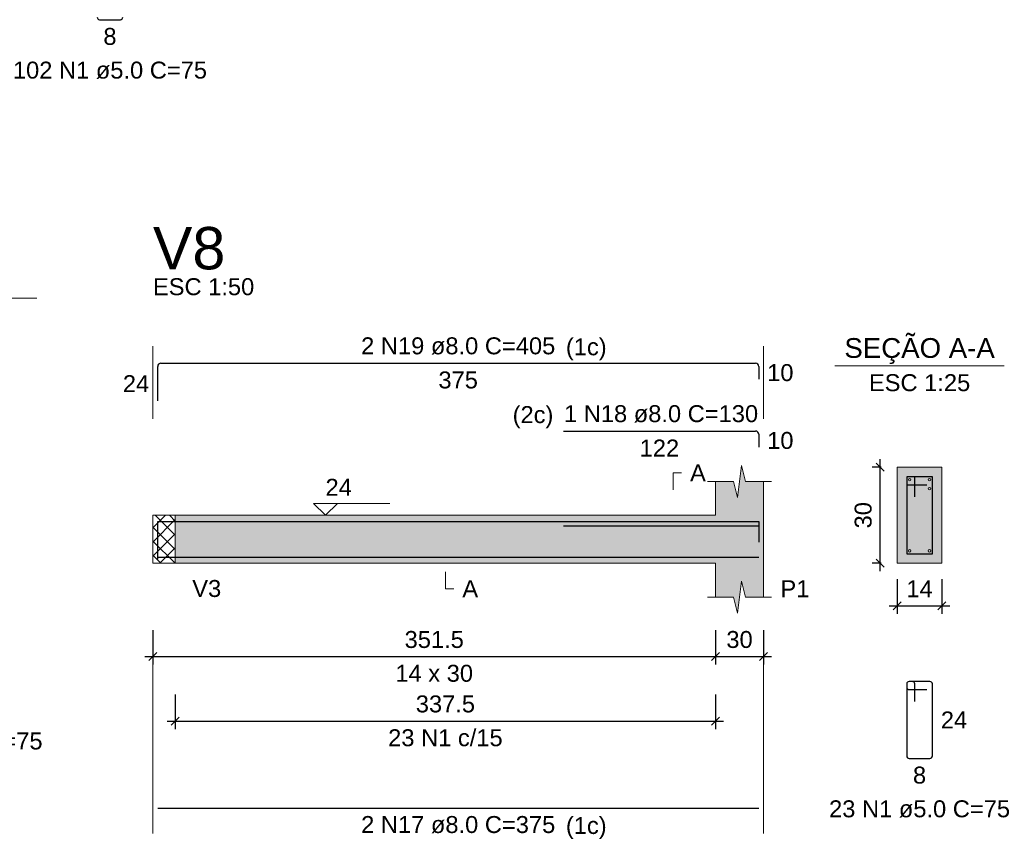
# Model space of a CAD drawing. Header units: millimetres. Extents: x 1434 to 2277, y -793 to -278.
# Tile 77 of 111: x 1761 to 1773, y -380 to -370. Entities that reach past the tile are written whole.
import ezdxf

# ---------------------------------------------------------------- set-up
doc = ezdxf.new("R2010")
doc.units = ezdxf.units.MM
doc.linetypes.add('DASHDOT', pattern=[25.4, 12.7, -6.35, 0, -6.35])
for name, color, linetype, lineweight in [('Descrição da armadura', 7, 'Continuous', 5), ('DT-Barras na forma', 1, 'Continuous', 30), ('DT-Barras no corte', 5, 'Continuous', 5), ('DT-Barras rebatidas', 1, 'Continuous', 30), ('DT-Cotas', 9, 'Continuous', 5), ('DT-Forma', 5, 'Continuous', 5), ('DT-Hachura forma vigas', 252, 'Continuous', 5), ('DT-Hachura intersecção vigas', 9, 'Continuous', 5), ('DT-Hachura seção vigas', 252, 'Continuous', 5), ('DT-Pontilhado', 9, 'DASHDOT', 5), ('DT-Textos', 7, 'Continuous', 5), ('DT-Título', 250, 'Continuous', 20), ('Textos armaduras', 7, 'Continuous', 5)]:
    doc.layers.add(name, color=color, linetype=linetype, lineweight=lineweight)
doc.styles.add('ARIAL', font='arial.ttf')
doc.styles.get("Standard").update_dxf_attribs({"font": 'arial.ttf'})
doc.dimstyles.new('UM_25.000000', dxfattribs={"dimtxt": 0.18, "dimasz": 0.1, "dimexe": 0.1, "dimexo": 0.2, "dimgap": 0, "dimtad": 1, "dimtih": 1, "dimtoh": 1, "dimdec": 1, "dimlfac": 25, "dimzin": 0, "dimdsep": 46, "dimtxsty": 'Standard', "dimcen": 0.09, "dimdle": 0.1, "dimadec": 1, "dimazin": 2, "dimtfac": 1, "dimtdec": 4, "dimtofl": 0, "dimtmove": 0, "dimatfit": 3, "dimfxl": 1, "dimtolj": 1, "dimarcsym": 0})
doc.dimstyles.new('UM_50.000000', dxfattribs={"dimtxt": 0.18, "dimasz": 0.1, "dimexe": 0.1, "dimexo": 0.2, "dimgap": 0, "dimtad": 1, "dimtih": 1, "dimtoh": 1, "dimdec": 1, "dimlfac": 50, "dimzin": 0, "dimdsep": 46, "dimtxsty": 'Standard', "dimcen": 0.09, "dimdle": 0.1, "dimadec": 1, "dimazin": 2, "dimtfac": 1, "dimtdec": 4, "dimtofl": 0, "dimtmove": 0, "dimatfit": 3, "dimfxl": 1, "dimtolj": 1, "dimarcsym": 0})

# ---------------------------------------------------------------- blocks, each defined once
blk = doc.blocks.new('_Oblique')
at = {"color": 0, "linetype": 'ByBlock', "lineweight": -2}
blk.add_line((-0.5, -0.5), (0.5, 0.5), dxfattribs=at)
blk = doc.blocks.new('*D444')
at = {"layer": 'DT-Cotas', "color": 0, "lineweight": -2, "transparency": 16777216}
for p, q in [((1762.846, -377.675), (1762.846, -378.104)), ((1769.876, -377.675), (1769.876, -378.104)), ((1762.746, -378.004), (1769.976, -378.004))]:
    blk.add_line(p, q, dxfattribs=at)
at = {"layer": 'DT-Cotas', "color": 0, "lineweight": -2, "transparency": 16777216, "xscale": 0.1, "yscale": 0.1, "zscale": 0.1, "rotation": 180}
blk.add_blockref('_Oblique', (1762.846, -378.004), dxfattribs=at)
at = {"layer": 'DT-Cotas', "color": 0, "lineweight": -2, "transparency": 16777216, "xscale": 0.1, "yscale": 0.1, "zscale": 0.1}
blk.add_blockref('_Oblique', (1769.876, -378.004), dxfattribs=at)
at = {"layer": 'DT-Cotas', "color": 7, "transparency": 16777216, "insert": (1766.361, -377.792), "char_height": 0.2118, "attachment_point": 5, "rotation": 0.0057, "style": 'ARIAL'}
blk.add_mtext('\\A1;351.5', dxfattribs=at)
blk = doc.blocks.new('*D445')
at = {"layer": 'DT-Cotas', "color": 0, "lineweight": -2, "transparency": 16777216}
for p, q in [((1769.876, -377.675), (1769.876, -378.104)), ((1770.476, -377.675), (1770.476, -378.104)), ((1769.776, -378.004), (1770.576, -378.004))]:
    blk.add_line(p, q, dxfattribs=at)
at = {"layer": 'DT-Cotas', "color": 0, "lineweight": -2, "transparency": 16777216, "xscale": 0.1, "yscale": 0.1, "zscale": 0.1, "rotation": 180}
blk.add_blockref('_Oblique', (1769.876, -378.004), dxfattribs=at)
at = {"layer": 'DT-Cotas', "color": 0, "lineweight": -2, "transparency": 16777216, "xscale": 0.1, "yscale": 0.1, "zscale": 0.1}
blk.add_blockref('_Oblique', (1770.476, -378.004), dxfattribs=at)
at = {"layer": 'DT-Cotas', "color": 7, "transparency": 16777216, "insert": (1770.176, -377.792), "char_height": 0.2118, "attachment_point": 5, "rotation": 0.0057, "style": 'ARIAL'}
blk.add_mtext('\\A1;30', dxfattribs=at)
blk = doc.blocks.new('*D446')
at = {"layer": 'DT-Cotas', "color": 0, "lineweight": -2, "transparency": 16777216}
for p, q in [((1763.126, -378.479), (1763.126, -378.909)), ((1769.876, -378.479), (1769.876, -378.909)), ((1763.026, -378.809), (1769.976, -378.809))]:
    blk.add_line(p, q, dxfattribs=at)
at = {"layer": 'DT-Cotas', "color": 0, "lineweight": -2, "transparency": 16777216, "xscale": 0.1, "yscale": 0.1, "zscale": 0.1, "rotation": 180}
blk.add_blockref('_Oblique', (1763.126, -378.809), dxfattribs=at)
at = {"layer": 'DT-Cotas', "color": 0, "lineweight": -2, "transparency": 16777216, "xscale": 0.1, "yscale": 0.1, "zscale": 0.1}
blk.add_blockref('_Oblique', (1769.876, -378.809), dxfattribs=at)
at = {"layer": 'DT-Cotas', "color": 7, "transparency": 16777216, "insert": (1766.501, -378.597), "char_height": 0.2118, "attachment_point": 5, "rotation": 0.0057, "style": 'ARIAL'}
blk.add_mtext('\\A1;337.5', dxfattribs=at)
blk = doc.blocks.new('*D447')
at = {"layer": 'DT-Cotas', "color": 0, "lineweight": -2, "transparency": 16777216}
for p, q in [((1771.934, -376.939), (1771.934, -375.539)), ((1771.946, -375.639), (1771.834, -375.639)), ((1771.946, -376.839), (1771.834, -376.839))]:
    blk.add_line(p, q, dxfattribs=at)
at = {"layer": 'DT-Cotas', "color": 0, "lineweight": -2, "transparency": 16777216, "xscale": 0.1, "yscale": 0.1, "zscale": 0.1}
for p, rotation in [((1771.934, -375.639), 90), ((1771.934, -376.839), 270)]:
    blk.add_blockref('_Oblique', p, dxfattribs=dict(at, rotation=rotation))
at = {"layer": 'DT-Cotas', "color": 7, "transparency": 16777216, "insert": (1771.722, -376.239), "char_height": 0.2118, "attachment_point": 5, "rotation": 90, "style": 'ARIAL'}
blk.add_mtext('\\A1;30', dxfattribs=at)
blk = doc.blocks.new('*D448')
at = {"layer": 'DT-Cotas', "color": 0, "lineweight": -2, "transparency": 16777216}
for p, q in [((1772.146, -377.039), (1772.146, -377.469)), ((1772.706, -377.039), (1772.706, -377.469)), ((1772.046, -377.369), (1772.806, -377.369))]:
    blk.add_line(p, q, dxfattribs=at)
at = {"layer": 'DT-Cotas', "color": 0, "lineweight": -2, "transparency": 16777216, "xscale": 0.1, "yscale": 0.1, "zscale": 0.1, "rotation": 180}
blk.add_blockref('_Oblique', (1772.146, -377.369), dxfattribs=at)
at = {"layer": 'DT-Cotas', "color": 0, "lineweight": -2, "transparency": 16777216, "xscale": 0.1, "yscale": 0.1, "zscale": 0.1}
blk.add_blockref('_Oblique', (1772.706, -377.369), dxfattribs=at)
at = {"layer": 'DT-Cotas', "color": 7, "transparency": 16777216, "insert": (1772.426, -377.157), "char_height": 0.2118, "attachment_point": 5, "rotation": 0.0057, "style": 'ARIAL'}
blk.add_mtext('\\A1;14', dxfattribs=at)

msp = doc.modelspace()

# ---------------------------------------------------------------- hatches: boundary and pattern name
at = {"layer": 'DT-Hachura forma vigas', "linetype": 'Continuous'}
msp.add_hatch(color=256, dxfattribs=at).paths.add_polyline_path([(1770.4756, -377.2627), (1770.4756, -376.8391), (1770.4756, -376.2391), (1770.4756, -375.8155), (1770.2506, -375.8155), (1770.2006, -375.6155), (1770.1506, -376.0155), (1770.1006, -375.8155), (1769.8756, -375.8155), (1769.8756, -376.2391), (1763.126, -376.2391), (1763.126, -376.8391), (1769.8756, -376.8391), (1769.8756, -377.2627), (1770.1006, -377.2627), (1770.1506, -377.4627), (1770.2006, -377.0627), (1770.2506, -377.2627), (1770.4756, -377.2627)])
at = {"layer": 'DT-Hachura intersecção vigas', "linetype": 'Continuous'}
h = msp.add_hatch(dxfattribs=at)
h.set_pattern_fill('ANSI37', color=256, style=0)
h.set_pattern_definition([(45, (1722.81126, -450.90245), (-0.08838835, 0.08838835), []), (135, (1722.81126, -450.90245), (-0.08838835, -0.08838835), [])])
h.paths.add_polyline_path([(1762.846, -376.8391), (1763.126, -376.8391), (1763.126, -376.2391), (1762.846, -376.2391), (1762.846, -376.8391)])
at = {"layer": 'DT-Hachura seção vigas', "linetype": 'Continuous'}
msp.add_hatch(color=256, dxfattribs=at).paths.add_polyline_path([(1772.1458, -376.8391), (1772.1458, -376.8391), (1772.7058, -376.8391), (1772.7058, -375.6391), (1772.1458, -375.6391), (1772.1458, -376.8391)])

# ---------------------------------------------------------------- linework, layer by layer
at = {"layer": 'DT-Barras na forma'}
for p, q in [((1772.3658, -375.7591), (1772.2658, -375.7591)), ((1772.2658, -375.7591), (1772.2658, -376.7191)), ((1772.5858, -375.7591), (1772.2658, -375.7591)), ((1772.2658, -375.7591), (1772.2658, -375.8591)), ((1772.2658, -375.8591), (1772.5158, -375.8591)), ((1772.3658, -376.0091), (1772.3658, -375.7591)), ((1772.5858, -376.7191), (1772.5858, -375.7591)), ((1772.2658, -376.7191), (1772.5858, -376.7191))]:
    msp.add_line(p, q, dxfattribs=at)
for points in [[(1762.906, -376.7871), (1762.906, -376.3171), (1770.4156, -376.3171), (1770.4156, -376.5171)], [(1767.9756, -376.3731), (1770.4156, -376.3731), (1770.4156, -376.5731)], [(1762.906, -376.7611), (1770.4156, -376.7611)]]:
    msp.add_lwpolyline(points, dxfattribs=at)
at = {"layer": 'DT-Barras no corte'}
for centre in [(1772.3018, -375.7951), (1772.5498, -375.7951), (1772.5498, -375.9071), (1772.3018, -376.6831), (1772.5498, -376.6831)]:
    msp.add_circle(centre, 0.016, dxfattribs=at)
at = {"layer": 'DT-Barras rebatidas'}
for p, q in [((1762.1793, -370.0493), (1762.4393, -370.0493)), ((1762.906, -374.8103), (1762.906, -374.3803)), ((1762.946, -374.3403), (1770.3756, -374.3403)), ((1770.4156, -374.3803), (1770.4156, -374.5403)), ((1767.9756, -375.1875), (1770.3756, -375.1875)), ((1770.4156, -375.2275), (1770.4156, -375.3875)), ((1772.3358, -378.3158), (1772.2958, -378.3158)), ((1772.5558, -378.3158), (1772.2958, -378.3158)), ((1772.2658, -378.3458), (1772.2658, -379.2458)), ((1772.2658, -378.3458), (1772.2658, -378.3858)), ((1772.2958, -378.4158), (1772.5158, -378.4158)), ((1772.3658, -378.5658), (1772.3658, -378.3458)), ((1772.5858, -379.2458), (1772.5858, -378.3458)), ((1772.2958, -379.2758), (1772.5558, -379.2758)), ((1762.906, -379.8958), (1770.4156, -379.8958))]:
    msp.add_line(p, q, dxfattribs=at)
for centre, radius, start, end in [((1762.1793, -370.0193), 0.03, 180, 270), ((1762.4393, -370.0193), 0.03, 270, 0), ((1762.946, -374.3803), 0.04, 90, 180), ((1770.3756, -374.3803), 0.04, 0, 90), ((1770.3756, -375.2275), 0.04, 0, 90), ((1772.2958, -378.3458), 0.03, 90, 180), ((1772.2958, -378.3458), 0.03, 90, 180), ((1772.3358, -378.3458), 0.03, 0, 90), ((1772.5558, -378.3458), 0.03, 0, 90), ((1772.2958, -378.3858), 0.03, 180, 270), ((1772.2958, -379.2458), 0.03, 180, 270), ((1772.5558, -379.2458), 0.03, 270, 0)]:
    msp.add_arc(centre, radius, start, end, dxfattribs=at)
at = {"layer": 'DT-Forma'}
for p, q in [((1770.1506, -376.0155), (1770.2006, -375.6155)), ((1770.2006, -375.6155), (1770.2506, -375.8155)), ((1772.7058, -375.6391), (1772.1458, -375.6391)), ((1772.1458, -375.6391), (1772.1458, -375.6391)), ((1772.1458, -375.6391), (1772.1458, -376.8391)), ((1772.7058, -376.8391), (1772.7058, -375.6391)), ((1772.7058, -375.6391), (1772.7058, -375.6391)), ((1769.7756, -375.8155), (1770.1006, -375.8155)), ((1769.8756, -376.2391), (1769.8756, -375.8155)), ((1770.1006, -375.8155), (1770.1506, -376.0155)), ((1770.2506, -375.8155), (1770.5756, -375.8155)), ((1770.4756, -375.8155), (1770.4756, -376.2391)), ((1762.846, -376.2391), (1763.126, -376.2391)), ((1763.126, -376.2391), (1769.8756, -376.2391)), ((1762.846, -376.8391), (1763.126, -376.8391)), ((1763.126, -376.8391), (1769.8756, -376.8391)), ((1769.8756, -376.8391), (1769.8756, -377.2627)), ((1770.4756, -377.2627), (1770.4756, -376.8391)), ((1772.1458, -376.8391), (1772.7058, -376.8391)), ((1772.1458, -376.8391), (1772.1458, -376.8391)), ((1772.7058, -376.8391), (1772.7058, -376.8391)), ((1770.1506, -377.4627), (1770.2006, -377.0627)), ((1770.2006, -377.0627), (1770.2506, -377.2627)), ((1769.7756, -377.2627), (1770.1006, -377.2627)), ((1770.1006, -377.2627), (1770.1506, -377.4627)), ((1770.2506, -377.2627), (1770.5756, -377.2627))]:
    msp.add_line(p, q, dxfattribs=at)
at = {"layer": 'DT-Forma', "linetype": 'Continuous'}
for p, q in [((1762.846, -376.8391), (1762.846, -376.2391)), ((1770.4756, -376.2391), (1770.4756, -376.8391))]:
    msp.add_line(p, q, dxfattribs=at)
at = {"layer": 'DT-Pontilhado', "ltscale": 0.2}
for p, q in [((1762.846, -380.2135), (1762.846, -374.1285)), ((1770.4756, -380.2135), (1770.4756, -374.1285)), ((1763.126, -376.2391), (1763.126, -376.8391))]:
    msp.add_line(p, q, dxfattribs=at)
at = {"layer": 'DT-Textos'}
for p, q in [((1759.2775, -373.527), (1761.3955, -373.527)), ((1771.3668, -374.3742), (1773.4848, -374.3742))]:
    msp.add_line(p, q, dxfattribs=at)
for points in [[(1769.3461, -375.9214), (1769.3461, -375.7096), (1769.452, -375.7096)], [(1765.1509, -376.0909), (1765.0026, -376.2391), (1764.8544, -376.0909), (1765.8075, -376.0909)], [(1766.5008, -376.945), (1766.5008, -377.1568), (1766.6067, -377.1568)]]:
    msp.add_lwpolyline(points, dxfattribs=at)

# ---------------------------------------------------------------- texts
at = {"layer": 'Descrição da armadura', "linetype": 'Continuous', "char_height": 0.2118, "attachment_point": 8, "line_spacing_factor": 0.798, "style": 'ARIAL'}
for s, insert, width in [('102 N1 ø5.0 C=75', (1762.3093, -370.7906), 4.8647), ('2 N19 ø8.0 C=405', (1766.6608, -374.2344), 4.8647), ('1 N18 ø8.0 C=130', (1769.1956, -375.0816), 4.8647), ('58 N1 ø5.0 C=75', (1760.3365, -379.1699), 4.534748), ('23 N1 c/15', (1766.5008, -379.1266), 2.869342), ('23 N1 ø5.0 C=75', (1772.4258, -380.0171), 4.534748), ('2 N17 ø8.0 C=375', (1766.6608, -380.2135), 4.8647)]:
    msp.add_mtext(s, dxfattribs=dict(at, insert=insert, width=width))
at = {"layer": 'DT-Textos', "line_spacing_factor": 0.798, "style": 'ARIAL'}
for s, insert, char_height, width, attachment_point in [('ESC 1:50', (1762.846, -373.4931), 0.2118, 2.167804, 7), ('(1c)', (1768.0063, -374.3045), 0.2118, 0.872216, 7), ('SEÇÃO A-A', (1772.4263, -374.3495), 0.2471, 4.137152, 8), ('ESC 1:25', (1772.4258, -374.6919), 0.2118, 2.167804, 8), ('(2c)', (1767.8503, -375.1515), 0.2118, 0.872216, 9), ('A', (1769.5579, -375.8155), 0.2118, 0.337807, 7), ('24', (1765.0026, -375.9956), 0.2118, 0.563342, 7), ('V3', (1763.3378, -377.2627), 0.2118, 0.619479, 7), ('A', (1766.7126, -377.2627), 0.2118, 0.337807, 7), ('P1', (1770.6874, -377.2627), 0.2118, 0.619479, 7), ('14 x 30', (1766.3608, -378.3217), 0.2118, 1.66134, 8), ('(1c)', (1768.0063, -380.2835), 0.2118, 0.872216, 7)]:
    msp.add_mtext(s, dxfattribs=dict(at, insert=insert, char_height=char_height, width=width, attachment_point=attachment_point))
at = {"layer": 'DT-Título', "insert": (1762.846, -373.1754), "char_height": 0.5295, "width": 1.858436, "attachment_point": 7, "line_spacing_factor": 0.798, "style": 'ARIAL'}
msp.add_mtext('V8', dxfattribs=at)
at = {"layer": 'Textos armaduras', "linetype": 'Continuous', "char_height": 0.2118, "attachment_point": 7, "line_spacing_factor": 0.798, "style": 'ARIAL'}
for s, insert, width in [('8', (1762.2268, -370.367), 0.329953), ('375', (1766.4134, -374.658), 0.989858), ('10', (1770.5215, -374.5662), 0.659905), ('24', (1762.4702, -374.7012), 0.659905), ('10', (1770.5215, -375.4134), 0.659905), ('122', (1768.9282, -375.5052), 0.989858), ('24', (1772.6917, -378.9017), 0.659905), ('8', (1772.3433, -379.5935), 0.329953)]:
    msp.add_mtext(s, dxfattribs=dict(at, insert=insert, width=width))

# ---------------------------------------------------------------- dimensions: what is measured, and where the dimension line sits
at = {"layer": 'DT-Cotas'}
dim = msp.add_linear_dim(base=(1771.934, -375.6391), p1=(1772.1458, -376.8391), p2=(1772.1458, -375.6391), angle=90, dimstyle='UM_25.000000', override={"dimtxt": 0.2118, "dimasz": 0.1, "dimexe": 0.1, "dimexo": 0.2, "dimtad": 1, "dimtih": 0, "dimtoh": 0, "dimdec": 1, "dimlfac": 25, "dimzin": 8, "dimtxsty": 'ARIAL', "dimblk": 'Oblique', "dimblk1": 'Oblique', "dimblk2": 'Oblique', "dimsah": 1, "dimdle": 0.1, "dimse1": 0, "dimse2": 0, "dimclrt": 7, "dimadec": 1, "dimazin": 3, "dimtmove": 2, "dimldrblk": 'Oblique'}, dxfattribs=at)
dim.commit()
dim.dimension.update_dxf_attribs({"geometry": '*D447', "text_midpoint": (1771.7222, -376.2391), "dimtype": 160, "text_rotation": 90})
for base, p1, p2, dimstyle, override, picture, middle in [((1772.7058, -377.3686), (1772.1458, -376.8391), (1772.7058, -376.8391), 'UM_25.000000', {"dimtxt": 0.2118, "dimasz": 0.1, "dimexe": 0.1, "dimexo": 0.2, "dimtad": 1, "dimtih": 0, "dimtoh": 0, "dimdec": 1, "dimlfac": 25, "dimzin": 8, "dimtxsty": 'ARIAL', "dimblk": 'Oblique', "dimblk1": 'Oblique', "dimblk2": 'Oblique', "dimsah": 1, "dimdle": 0.1, "dimse1": 0, "dimse2": 0, "dimclrt": 7, "dimadec": 1, "dimazin": 3, "dimtmove": 2, "dimldrblk": 'Oblique'}, '*D448', (1772.4258, -377.1568)), ((1769.8756, -378.004), (1762.846, -377.4745), (1769.8756, -377.4745), 'UM_50.000000', {"dimtxt": 0.2118, "dimasz": 0.1, "dimexe": 0.1, "dimexo": 0.2, "dimtad": 1, "dimtih": 0, "dimtoh": 0, "dimdec": 1, "dimlfac": 50, "dimzin": 8, "dimtxsty": 'ARIAL', "dimblk": 'Oblique', "dimblk1": 'Oblique', "dimblk2": 'Oblique', "dimsah": 1, "dimdle": 0.1, "dimse1": 0, "dimse2": 0, "dimclrt": 7, "dimadec": 1, "dimazin": 3, "dimtmove": 2, "dimldrblk": 'Oblique'}, '*D444', (1766.3608, -377.7922)), ((1770.4756, -378.004), (1769.8756, -377.4745), (1770.4756, -377.4745), 'UM_50.000000', {"dimtxt": 0.2118, "dimasz": 0.1, "dimexe": 0.1, "dimexo": 0.2, "dimtad": 1, "dimtih": 0, "dimtoh": 0, "dimdec": 1, "dimlfac": 50, "dimzin": 8, "dimtxsty": 'ARIAL', "dimblk": 'Oblique', "dimblk1": 'Oblique', "dimblk2": 'Oblique', "dimsah": 1, "dimdle": 0.1, "dimse1": 0, "dimse2": 0, "dimclrt": 7, "dimadec": 1, "dimazin": 3, "dimtmove": 2, "dimldrblk": 'Oblique'}, '*D445', (1770.1756, -377.7922)), ((1769.8756, -378.8089), (1763.126, -378.2794), (1769.8756, -378.2794), 'UM_50.000000', {"dimtxt": 0.2118, "dimasz": 0.1, "dimexe": 0.1, "dimexo": 0.2, "dimtad": 1, "dimtih": 0, "dimtoh": 0, "dimdec": 1, "dimlfac": 50, "dimzin": 8, "dimtxsty": 'ARIAL', "dimblk": 'Oblique', "dimblk1": 'Oblique', "dimblk2": 'Oblique', "dimsah": 1, "dimdle": 0.1, "dimse1": 0, "dimse2": 0, "dimclrt": 7, "dimadec": 1, "dimazin": 3, "dimtmove": 2, "dimldrblk": 'Oblique'}, '*D446', (1766.5008, -378.5971))]:
    dim = msp.add_linear_dim(base=base, p1=p1, p2=p2, dimstyle=dimstyle, override=override, dxfattribs=at)
    dim.commit()
    dim.dimension.update_dxf_attribs({"geometry": picture, "text_midpoint": middle, "dimtype": 160, "text_rotation": 0.00573})

doc.saveas('drawing.dxf')
